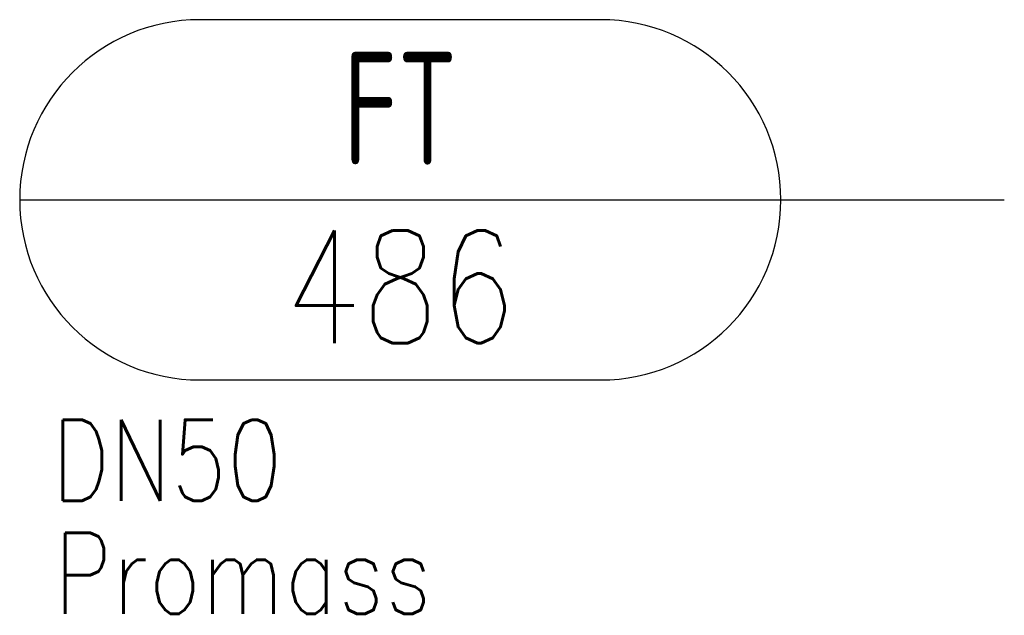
# Model space of a CAD drawing. Header units: millimetres. Extents: x 17380.9 to 17402.7, y 10768.7 to 10781.9.
import ezdxf
from ezdxf.enums import TextEntityAlignment as Align

# ---------------------------------------------------------------- set-up
doc = ezdxf.new("R2010")
doc.units = ezdxf.units.MM
doc.set_wipeout_variables(frame=1)
doc.layers.add('Messeinrichtungen', color=1, linetype='Continuous')
doc.styles.add('MONOTXT', font='isocp.shx', dxfattribs={"width": 0.75})
doc.styles.add('ROMANS-08', font='romans.shx', dxfattribs={"width": 0.8})

# ---------------------------------------------------------------- blocks, each defined once
blk = doc.blocks.new('*U8')
at = {"layer": 'Messeinrichtungen', "color": 7, "style": 'ROMANS-08', "width": 0.8}
blk.add_attdef('MS5', (-774, -668.3), '', height=180, dxfattribs=at)
blk.add_attdef('MS2', text='', height=180, dxfattribs=at).set_placement((-769.1, -739.4), align=Align.TOP_LEFT)
at = {"color": 255, "lineweight": 0}
blk.add_wipeout([(-845.1, 400), (845.1, 400), (845.1, -400), (-845.1, -400)], dxfattribs=at).dxf.layer = 'Messeinrichtungen'
at = {"layer": 'Messeinrichtungen'}
for p, q in [((445.1, 400), (-445.1, 400)), ((-845.1, 0), (845.1, 0)), ((0, 0), (1341.4, 0)), ((-445.1, -400), (445.1, -400))]:
    blk.add_line(p, q, dxfattribs=at)
for centre, start, end in [((-445.1, 0), 90, 270), ((445.1, 0), 270, 90)]:
    blk.add_arc(centre, 400, start, end, dxfattribs=at)
for tag, style, width, p in [('X', 'MONOTXT', 0.75, (0, 203.1)), ('NR.', 'ROMANS-08', 0.8, (0, -193.1))]:
    blk.add_attdef(tag, text='', height=250, dxfattribs=dict(at, style=style, width=width)).set_placement(p, align=Align.MIDDLE_CENTER)

msp = doc.modelspace()

# ---------------------------------------------------------------- block references
ref = msp.add_blockref('*U8', (17389.319, 10777.879, 1.917), dxfattribs=dict(xscale=0.00999999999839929, yscale=0.01000000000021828, zscale=0.01))
ref.add_attrib('X', 'FT', dxfattribs={"layer": 'Messeinrichtungen', "height": 2.5, "style": 'MONOTXT', "width": 0.75}).set_placement((17389.319, 10779.91, -1.917), align=Align.MIDDLE_CENTER)
ref.add_attrib('NR.', '486', dxfattribs={"layer": 'Messeinrichtungen', "height": 2.5, "style": 'ROMANS-08', "width": 0.8}).set_placement((17389.319, 10775.948, -1.917), align=Align.MIDDLE_CENTER)
ref.add_attrib('MS2_001', 'Promass', (17381.628, 10768.685, -1.917), dxfattribs={"layer": 'Messeinrichtungen', "color": 7, "height": 1.8, "style": 'ROMANS-08', "width": 0.8})
ref.add_attrib('MS5', 'DN50 ', (17381.579, 10771.195, -1.917), dxfattribs={"layer": 'Messeinrichtungen', "color": 7, "height": 1.8, "style": 'ROMANS-08', "width": 0.8})

doc.saveas('drawing.dxf')
